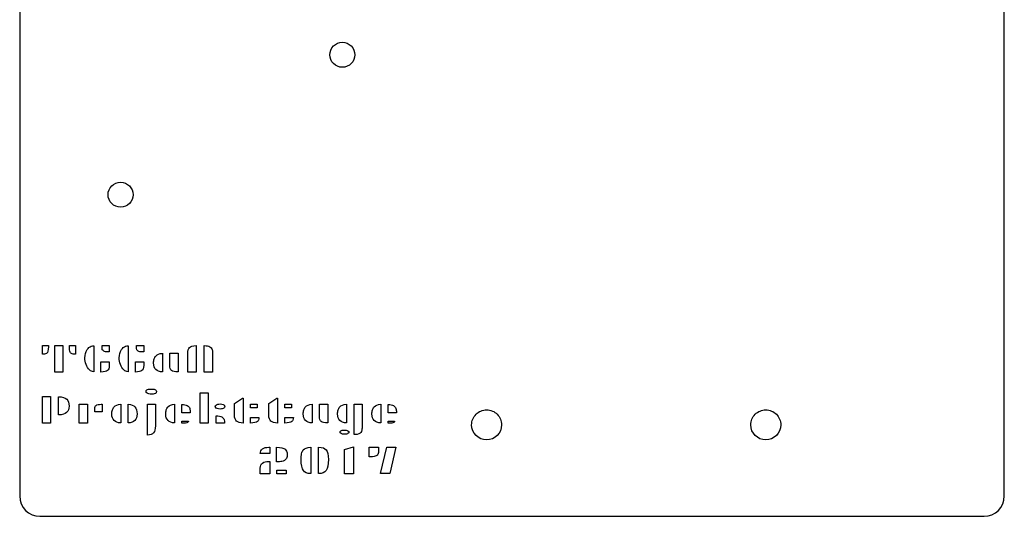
# Model space of a CAD drawing. Extents: x 0.7 to 99.3, y 0 to 99.4.
# Tile 1 of 4: x 0.7 to 99.3, y 0 to 49.7. Entities that reach past the tile are written whole.
import ezdxf

# ---------------------------------------------------------------- set-up
doc = ezdxf.new("R2010")
doc.units = 0
doc.layers.get('0').update_dxf_attribs({"linetype": 'CONTINUOUS'})

msp = doc.modelspace()

# ---------------------------------------------------------------- linework, layer by layer
at = {"color": 7}
for p, q in [((0.72411, 79.247674), (0.72411, 2.031788)), ((99.275889, 2.031788), (99.275889, 79.247674)), ((33.019814, 47.417693), (33.019814, 47.417693)), ((10.819617, 33.417947), (10.819617, 33.417947)), ((2.997873, 17.072186), (3.6009, 17.072186)), ((2.997873, 16.206789), (2.997873, 17.072186)), ((2.997873, 17.072186), (2.997873, 17.072186)), ((3.6009, 17.072186), (3.6009, 16.960285)), ((4.251888, 17.072186), (5.056111, 17.072186)), ((4.251888, 14.424166), (4.251888, 17.072186)), ((4.251888, 17.072186), (4.251888, 17.072186)), ((5.056111, 17.072186), (5.056111, 14.424166)), ((5.700467, 17.071659), (5.700481, 17.072186)), ((5.700467, 16.959757), (5.700467, 17.071659)), ((5.700481, 17.072186), (6.303511, 17.072186)), ((6.303511, 17.072186), (6.303511, 16.206789)), ((7.879434, 17.02481), (7.879999, 17.02481)), ((8.128583, 17.067247), (8.128583, 14.45948)), ((8.128597, 17.066683), (8.128583, 17.067247)), ((8.976353, 17.072186), (9.696243, 17.072186)), ((8.976353, 16.776736), (8.976353, 17.072186)), ((8.976353, 17.072186), (8.976353, 17.072186)), ((9.696243, 17.072186), (9.696243, 16.45539)), ((11.319018, 17.02481), (11.319582, 17.02481)), ((11.568166, 17.067247), (11.568166, 14.45948)), ((11.56818, 17.066683), (11.568166, 17.067247)), ((12.415936, 17.072186), (13.135826, 17.072186)), ((12.415936, 16.776736), (12.415936, 17.072186)), ((12.415936, 17.072186), (12.415936, 17.072186)), ((13.135826, 17.072186), (13.135826, 16.45539)), ((18.381188, 17.072186), (18.382317, 17.072186)), ((18.381217, 17.072186), (18.381188, 17.072186)), ((18.382317, 17.072186), (18.382317, 14.424166)), ((19.196988, 17.072186), (19.198117, 17.072186)), ((19.197011, 17.070318), (19.196988, 17.072186)), ((19.197011, 14.422261), (19.197011, 17.070318)), ((3.048583, 16.206789), (2.997873, 16.206789)), ((5.778205, 16.431155), (5.777641, 16.431155)), ((6.303511, 16.206789), (6.252798, 16.206789)), ((9.696243, 16.45539), (9.448197, 16.45539)), ((13.135826, 16.45539), (12.887781, 16.45539)), ((14.342447, 16.035776), (14.343012, 16.035776)), ((15.009956, 16.304203), (15.009956, 14.43614)), ((15.009982, 16.302547), (15.009956, 16.304203)), ((15.741417, 16.308775), (16.577611, 16.308775)), ((15.741417, 15.108766), (15.741417, 16.308775)), ((15.741417, 16.308775), (15.741417, 16.308775)), ((16.577611, 16.308775), (16.577611, 14.437396)), ((17.544473, 14.424166), (17.544473, 16.293324)), ((19.989107, 16.659332), (19.989107, 16.655804)), ((20.034858, 16.291455), (20.034858, 14.422261)), ((8.860021, 14.434481), (8.860021, 15.449812)), ((8.860021, 15.449812), (8.860046, 15.448717)), ((8.860046, 15.448717), (9.696243, 15.448717)), ((9.696243, 15.448717), (9.696243, 15.101479)), ((12.299604, 14.434481), (12.299604, 15.449812)), ((12.299604, 15.449812), (12.29963, 15.448717)), ((12.29963, 15.448717), (13.135826, 15.448717)), ((13.135826, 15.448717), (13.135826, 15.101479)), ((14.180378, 15.737007), (14.180943, 15.737007)), ((5.056111, 14.424166), (4.251888, 14.424166)), ((9.523161, 14.582224), (9.522032, 14.582224)), ((12.962745, 14.582224), (12.961616, 14.582224)), ((18.382317, 14.424166), (17.544473, 14.424166)), ((20.034858, 14.422261), (19.197011, 14.422261)), ((2.997873, 11.971669), (3.802096, 11.971669)), ((2.997873, 9.328023), (2.997873, 11.971669)), ((2.997873, 11.971669), (2.997873, 11.971669)), ((3.802096, 11.971669), (3.802096, 9.328023)), ((4.605216, 10.143095), (4.605216, 11.967097)), ((4.605216, 11.967097), (4.605216, 11.967097)), ((13.458299, 12.654613), (13.459992, 12.654613)), ((13.897657, 12.7318), (13.897606, 12.731236)), ((13.897606, 12.731236), (13.897606, 12.731236)), ((14.328655, 12.655177), (14.330348, 12.655177)), ((14.330348, 12.299083), (14.329219, 12.299083)), ((18.771448, 12.352), (19.573467, 12.352)), ((18.771448, 9.323614), (18.771448, 12.352)), ((18.771448, 12.352), (18.771448, 12.352)), ((19.573467, 12.352), (19.573467, 9.323614)), ((6.681093, 11.207425), (7.526106, 11.207425)), ((6.681093, 9.32338), (6.681093, 11.207425)), ((6.681093, 11.207425), (6.681093, 11.207425)), ((7.526106, 11.207425), (7.526106, 9.32338)), ((8.87052, 11.207425), (8.984069, 11.207425)), ((8.87052, 11.207425), (8.87052, 11.207425)), ((8.984069, 11.207425), (8.984069, 10.4655)), ((10.163684, 10.936613), (10.164249, 10.936613)), ((10.831194, 11.202853), (10.831194, 9.336447)), ((10.831219, 11.202853), (10.831194, 11.202853)), ((11.594624, 9.335355), (11.594624, 11.202853)), ((11.594624, 11.202853), (11.594624, 11.202853)), ((13.506793, 11.207425), (14.311569, 11.207425)), ((13.506793, 8.118432), (13.506793, 11.207425)), ((13.506793, 11.207425), (13.506793, 11.207425)), ((14.311569, 11.207425), (14.311569, 9.040066)), ((15.55843, 10.936613), (15.558994, 10.936613)), ((16.225936, 11.202853), (16.225936, 9.336447)), ((16.225964, 11.202853), (16.225936, 11.202853)), ((16.9574, 10.346698), (16.9574, 11.197209)), ((16.9574, 11.197209), (16.9574, 11.197209)), ((20.32474, 10.901039), (20.323611, 10.901039)), ((20.778909, 11.236706), (20.778974, 11.236706)), ((22.222055, 11.285812), (23.029036, 11.814415)), ((22.222055, 10.135404), (22.222055, 11.285812)), ((23.029036, 11.814415), (23.105106, 11.814415)), ((23.029036, 11.814415), (23.029036, 11.814415)), ((23.105106, 11.814415), (23.105106, 9.330613)), ((23.829951, 11.207425), (24.502433, 11.207425)), ((23.829951, 10.857436), (23.829951, 11.207425)), ((23.829951, 11.207425), (23.829951, 11.207425)), ((24.502433, 10.857436), (23.829951, 10.857436)), ((24.502433, 11.207425), (24.502433, 10.857436)), ((25.661638, 11.285812), (26.468619, 11.814415)), ((25.661638, 10.135404), (25.661638, 11.285812)), ((26.468619, 11.814415), (26.544689, 11.814415)), ((26.468619, 11.814415), (26.468619, 11.814415)), ((26.544689, 11.814415), (26.544689, 9.330613)), ((27.269537, 11.207425), (27.942016, 11.207425)), ((27.269537, 10.857436), (27.269537, 11.207425)), ((27.269537, 11.207425), (27.269537, 11.207425)), ((27.942016, 10.857436), (27.269537, 10.857436)), ((27.942016, 11.207425), (27.942016, 10.857436)), ((29.318966, 10.936613), (29.31953, 10.936613)), ((29.986475, 11.202853), (29.986475, 9.336447)), ((29.986503, 11.202853), (29.986475, 11.202853)), ((30.717939, 11.207425), (31.554132, 11.207425)), ((30.717939, 10.007453), (30.717939, 11.207425)), ((30.717939, 11.207425), (30.717939, 11.207425)), ((31.554132, 11.207425), (31.554132, 9.336611)), ((32.758549, 10.936613), (32.759114, 10.936613)), ((33.426059, 11.202853), (33.426059, 9.336447)), ((33.426087, 11.202853), (33.426059, 11.202853)), ((34.197758, 11.207425), (34.993715, 11.207425)), ((34.197758, 8.181297), (34.197758, 11.207425)), ((34.197758, 11.207425), (34.197758, 11.207425)), ((34.993715, 11.207425), (34.993715, 9.040066)), ((36.195931, 10.936613), (36.196496, 10.936613)), ((36.863438, 11.202853), (36.863438, 9.336447)), ((36.863466, 11.202853), (36.863438, 11.202853)), ((37.594898, 10.346698), (37.594898, 11.197209)), ((37.594898, 11.197209), (37.594898, 11.197209)), ((4.633879, 10.143095), (4.605216, 10.143095)), ((8.24875, 10.4655), (8.24875, 10.771428)), ((8.984069, 10.4655), (8.24875, 10.4655)), ((10.001615, 10.637316), (10.00218, 10.637316)), ((15.396358, 10.637316), (15.396923, 10.637316)), ((17.798002, 10.346698), (16.9574, 10.346698)), ((17.798002, 10.393016), (17.798002, 10.346698)), ((20.385957, 10.063945), (20.38765, 10.063945)), ((20.385996, 10.063945), (20.385957, 10.063945)), ((20.385996, 9.323643), (20.385996, 10.063945)), ((21.147742, 10.811185), (21.146049, 10.811185)), ((23.832155, 9.879795), (24.673861, 9.879795)), ((23.832155, 9.325299), (23.832155, 9.879795)), ((23.832155, 9.879795), (23.832155, 9.879795)), ((27.271739, 9.879795), (28.113444, 9.879795)), ((27.271739, 9.325299), (27.271739, 9.879795)), ((27.271739, 9.879795), (27.271739, 9.879795)), ((29.156897, 10.637316), (29.157462, 10.637316)), ((32.59648, 10.637316), (32.597045, 10.637316)), ((36.03386, 10.637316), (36.034424, 10.637316)), ((38.435503, 10.346698), (37.594898, 10.346698)), ((38.435503, 10.393016), (38.435503, 10.346698)), ((47.460002, 10.644335), (47.460002, 10.644335)), ((75.400002, 10.644335), (75.400002, 10.644335)), ((3.802096, 9.328023), (2.997873, 9.328023)), ((7.526106, 9.32338), (6.681093, 9.32338)), ((16.9574, 9.508286), (17.618308, 9.508286)), ((16.957403, 9.508286), (16.9574, 9.508286)), ((16.957403, 9.323643), (16.957403, 9.508286)), ((17.205448, 9.323643), (16.957403, 9.323643)), ((19.573467, 9.323614), (18.771448, 9.323614)), ((21.218888, 9.323643), (20.385996, 9.323643)), ((37.594898, 9.508286), (38.255804, 9.508286)), ((37.594904, 9.508286), (37.594898, 9.508286)), ((37.594904, 9.323643), (37.594904, 9.508286)), ((37.842949, 9.323643), (37.594904, 9.323643)), ((32.873727, 8.550283), (32.874291, 8.550283)), ((33.211637, 8.627434), (33.211637, 8.627999)), ((33.211637, 8.627434), (33.211637, 8.627434)), ((34.300287, 8.181297), (34.197758, 8.181297)), ((25.674319, 6.910784), (25.754244, 6.910784)), ((25.674333, 6.910253), (25.674319, 6.910784)), ((25.674333, 6.910253), (25.674333, 6.910253)), ((25.754244, 6.910784), (25.754244, 6.278005)), ((26.441074, 6.9002), (26.44106, 6.9002)), ((26.441074, 5.450529), (26.441074, 6.9002)), ((29.872373, 6.903728), (29.872373, 4.265091)), ((29.872669, 6.903728), (29.872373, 6.903728)), ((30.637742, 6.907256), (30.63746, 6.907256)), ((30.637742, 4.268055), (30.637742, 6.907256)), ((33.230377, 6.689945), (34.151457, 6.945709)), ((34.151457, 6.945709), (34.151457, 4.262374)), ((34.151457, 6.945709), (34.151457, 6.945709)), ((35.698165, 6.907256), (36.633026, 6.907256)), ((35.698374, 6.906514), (35.698165, 6.907256)), ((35.698374, 5.948476), (35.698374, 6.906514)), ((36.633026, 6.907256), (36.633026, 6.57709)), ((36.854618, 4.267171), (37.479142, 6.910784)), ((37.479142, 6.910784), (38.383139, 6.910784)), ((37.479142, 6.910784), (37.479142, 6.910784)), ((38.383139, 6.910784), (37.760261, 4.267171)), ((25.754244, 6.278005), (24.80891, 6.278005)), ((25.031049, 6.744871), (25.031614, 6.744871)), ((27.279457, 6.72106), (27.280022, 6.72106)), ((29.107836, 6.633077), (29.108682, 6.633077)), ((31.400891, 6.636605), (31.401738, 6.636605)), ((33.230377, 4.262374), (33.230377, 6.689945)), ((35.874762, 5.948476), (35.698374, 5.948476)), ((36.415543, 6.048276), (36.413849, 6.048276)), ((36.523902, 6.13393), (36.521926, 6.130403)), ((25.031049, 5.330339), (25.031614, 5.330339)), ((25.674319, 5.495721), (25.754244, 5.495721)), ((25.674333, 5.495157), (25.674319, 5.495721)), ((25.674333, 5.495157), (25.674333, 5.495157)), ((25.754244, 5.495721), (25.754244, 4.258775)), ((26.469183, 5.450529), (26.441074, 5.450529)), ((24.79954, 4.258775), (24.79954, 4.811121)), ((25.754244, 4.258775), (24.79954, 4.258775)), ((26.470273, 4.599982), (27.389149, 4.599982)), ((26.470273, 4.258775), (26.470273, 4.599982)), ((26.470273, 4.599982), (26.470273, 4.599982)), ((27.389149, 4.258775), (26.470273, 4.258775)), ((27.389149, 4.599982), (27.389149, 4.258775)), ((31.394572, 4.588871), (31.394008, 4.588871)), ((34.151457, 4.262374), (33.230377, 4.262374)), ((37.760261, 4.267171), (36.854618, 4.267171)), ((2.755887, 0), (97.244112, 0))]:
    msp.add_line(p, q, dxfattribs=at)
for points in [[(32.13577, 47.051577), (32.37023, 47.286036), (32.688238, 47.417736), (33.019814, 47.417693)], [(33.019814, 47.417693), (33.351389, 47.417735), (33.669396, 47.286035), (33.903855, 47.051576)], [(31.769654, 46.167534), (31.769612, 46.499109), (31.901311, 46.817117), (32.13577, 47.051577)], [(33.903855, 47.051576), (34.138314, 46.817116), (34.270013, 46.499109), (34.269971, 46.167534)], [(33.019814, 44.917938), (32.329553, 44.91785), (31.769877, 45.477273), (31.769654, 46.167534)], [(34.269971, 46.167534), (34.269747, 45.477274), (33.710073, 44.917851), (33.019814, 44.917938)], [(9.570016, 32.167787), (9.569928, 32.85805), (10.129354, 33.417727), (10.819617, 33.417947)], [(10.819617, 33.417947), (11.151192, 33.417989), (11.469199, 33.286289), (11.703658, 33.05183)], [(11.703658, 33.05183), (11.938117, 32.81737), (12.069816, 32.499363), (12.069774, 32.167787)], [(10.819617, 30.917628), (10.129354, 30.917848), (9.569928, 31.477525), (9.570016, 32.167787)], [(12.069774, 32.167787), (12.069816, 31.836212), (11.938117, 31.518205), (11.703658, 31.283745)], [(11.703658, 31.283745), (11.469199, 31.049285), (11.151192, 30.917586), (10.819617, 30.917628)], [(3.6009, 16.960285), (3.6009, 16.600771), (3.524706, 16.39189), (3.450972, 16.318125)], [(5.777641, 16.431155), (5.731991, 16.538363), (5.700467, 16.71701), (5.700467, 16.959757)], [(7.480905, 16.688011), (7.586397, 16.853783), (7.713919, 16.959405), (7.879434, 17.02481)], [(7.879999, 17.02481), (7.950771, 17.051959), (8.035447, 17.063756), (8.128597, 17.066683)], [(9.063444, 16.573359), (8.999044, 16.633895), (8.976353, 16.686389), (8.976353, 16.776736)], [(10.920489, 16.688011), (11.025981, 16.853783), (11.153503, 16.959405), (11.319018, 17.02481)], [(11.319582, 17.02481), (11.390355, 17.051959), (11.47503, 17.063756), (11.56818, 17.066683)], [(12.503027, 16.573359), (12.438627, 16.633895), (12.415936, 16.686389), (12.415936, 16.776736)], [(17.544473, 16.293324), (17.544473, 16.592832), (17.612452, 16.776031), (17.713143, 16.878723)], [(17.713143, 16.878723), (17.82597, 16.993587), (18.036499, 17.072186), (18.381217, 17.072186)], [(19.198117, 17.072186), (19.450221, 17.072186), (19.634825, 17.027985), (19.757047, 16.958629)], [(19.757047, 16.958629), (19.879266, 16.889306), (19.948614, 16.80136), (19.989107, 16.659332)], [(3.450972, 16.318125), (3.389439, 16.256601), (3.267785, 16.206789), (3.048583, 16.206789)], [(5.849311, 16.318159), (5.826903, 16.341442), (5.801655, 16.377815), (5.778205, 16.431155)], [(5.972233, 16.241008), (5.912139, 16.268863), (5.872366, 16.296535), (5.849311, 16.318159)], [(6.252798, 16.206789), (6.103201, 16.206789), (6.002566, 16.227955), (5.972233, 16.241008)], [(7.247742, 15.843004), (7.247742, 16.166747), (7.325471, 16.443009), (7.480905, 16.688011)], [(7.365702, 15.192022), (7.286076, 15.41445), (7.247742, 15.630067), (7.247742, 15.843004)], [(9.448197, 16.45539), (9.256504, 16.45539), (9.14114, 16.500404), (9.063444, 16.573359)], [(10.687325, 15.843004), (10.687325, 16.166747), (10.765055, 16.443009), (10.920489, 16.688011)], [(10.805286, 15.192022), (10.725659, 15.41445), (10.687325, 15.630067), (10.687325, 15.843004)], [(12.887781, 16.45539), (12.696087, 16.45539), (12.580723, 16.500404), (12.503027, 16.573359)], [(14.180943, 15.737007), (14.21672, 15.8542), (14.269961, 15.95125), (14.342447, 16.035776)], [(14.343012, 16.035776), (14.494568, 16.209941), (14.702588, 16.29669), (15.009982, 16.302547)], [(19.989107, 16.655804), (20.018351, 16.555861), (20.034858, 16.434824), (20.034858, 16.291455)], [(7.705249, 14.637492), (7.56588, 14.77063), (7.451489, 14.952381), (7.365702, 15.192022)], [(9.696243, 15.101479), (9.696243, 14.81661), (9.627008, 14.664529), (9.523161, 14.582224)], [(11.144833, 14.637492), (11.005463, 14.77063), (10.891073, 14.952381), (10.805286, 15.192022)], [(13.135826, 15.101479), (13.135826, 14.81661), (13.066591, 14.664529), (12.962745, 14.582224)], [(14.124707, 15.33904), (14.124707, 15.485618), (14.14356, 15.617627), (14.180378, 15.737007)], [(14.361178, 14.674265), (14.20492, 14.830546), (14.124707, 15.037203), (14.124707, 15.33904)], [(15.923318, 14.584575), (15.810172, 14.675132), (15.741417, 14.828415), (15.741417, 15.108766)], [(8.128583, 14.45948), (7.976725, 14.477458), (7.836333, 14.512679), (7.705249, 14.637492)], [(9.522032, 14.582224), (9.419707, 14.499957), (9.186848, 14.44196), (8.860021, 14.434481)], [(11.568166, 14.45948), (11.416308, 14.477458), (11.275917, 14.512679), (11.144833, 14.637492)], [(12.961616, 14.582224), (12.85929, 14.499957), (12.626432, 14.44196), (12.299604, 14.434481)], [(15.009956, 14.43614), (14.72192, 14.451324), (14.508233, 14.527191), (14.361178, 14.674265)], [(16.577611, 14.437396), (16.262495, 14.44798), (16.026253, 14.502412), (15.923318, 14.584575)], [(4.605216, 11.967097), (4.994107, 11.960747), (5.260451, 11.868497), (5.425975, 11.707452)], [(13.381128, 12.487043), (13.381128, 12.595592), (13.397864, 12.619405), (13.458299, 12.654613)], [(13.47208, 12.308995), (13.399309, 12.354503), (13.381128, 12.385867), (13.381128, 12.487043)], [(13.459992, 12.654613), (13.526325, 12.694087), (13.675167, 12.7318), (13.897657, 12.7318)], [(13.922422, 12.223552), (13.696198, 12.223552), (13.544851, 12.263487), (13.47208, 12.308995)], [(13.897606, 12.731236), (14.120093, 12.731236), (14.266953, 12.692854), (14.328655, 12.655177)], [(14.329219, 12.299083), (14.281942, 12.265922), (14.143729, 12.223552), (13.922422, 12.223552)], [(14.330348, 12.655177), (14.38655, 12.621663), (14.405315, 12.595417), (14.405315, 12.483761)], [(14.405315, 12.483761), (14.405315, 12.370556), (14.383612, 12.336088), (14.330348, 12.299083)], [(5.667407, 11.0201), (5.667407, 10.745921), (5.586926, 10.55567), (5.418259, 10.398895)], [(5.425975, 11.707452), (5.583678, 11.554454), (5.667407, 11.340953), (5.667407, 11.0201)], [(8.24875, 10.771428), (8.24875, 10.940338), (8.290161, 11.023628), (8.37608, 11.090021)], [(8.37608, 11.090021), (8.461992, 11.156484), (8.622319, 11.207425), (8.87052, 11.207425)], [(10.00218, 10.637316), (10.03796, 10.754543), (10.091227, 10.852192), (10.163684, 10.936613)], [(10.164249, 10.936613), (10.315489, 11.110462), (10.523927, 11.196893), (10.831219, 11.202853)], [(11.594624, 11.202853), (11.902041, 11.196842), (12.110343, 11.110109), (12.261595, 10.936083)], [(12.261595, 10.936083), (12.403606, 10.771406), (12.479326, 10.552754), (12.479326, 10.247074)], [(15.396923, 10.637316), (15.4327, 10.754543), (15.485975, 10.852192), (15.55843, 10.936613)], [(15.558994, 10.936613), (15.71044, 11.110708), (15.91839, 11.196997), (16.225964, 11.202853)], [(16.9574, 11.197209), (17.182929, 11.189786), (17.369585, 11.155688), (17.489321, 11.089188)], [(17.489321, 11.089188), (17.620594, 11.016304), (17.698507, 10.921585), (17.746739, 10.773348)], [(20.301005, 10.988669), (20.301005, 11.077005), (20.316019, 11.105896), (20.406288, 11.157895)], [(20.323611, 10.901039), (20.309189, 10.9215), (20.301005, 10.942842), (20.301005, 10.988669)], [(20.794925, 10.730718), (20.52928, 10.730718), (20.398411, 10.796086), (20.32474, 10.901039)], [(20.406288, 11.157895), (20.489501, 11.205486), (20.610874, 11.236706), (20.778909, 11.236706)], [(20.778974, 11.236706), (21.042852, 11.236706), (21.163634, 11.172923), (21.223804, 11.081836)], [(21.24641, 10.988669), (21.24641, 10.894441), (21.228432, 10.861844), (21.147742, 10.811185)], [(21.223804, 11.081836), (21.237464, 11.061036), (21.24641, 11.036576), (21.24641, 10.988669)], [(29.157462, 10.637316), (29.193244, 10.754543), (29.246514, 10.852192), (29.318966, 10.936613)], [(29.31953, 10.936613), (29.470979, 11.110708), (29.678926, 11.196997), (29.986503, 11.202853)], [(32.597045, 10.637316), (32.632828, 10.754543), (32.686097, 10.852192), (32.758549, 10.936613)], [(32.759114, 10.936613), (32.910563, 11.110708), (33.11851, 11.196997), (33.426087, 11.202853)], [(36.034424, 10.637316), (36.070201, 10.754543), (36.123474, 10.852192), (36.195931, 10.936613)], [(36.196496, 10.936613), (36.347959, 11.110708), (36.555892, 11.196997), (36.863466, 11.202853)], [(37.594898, 11.197209), (37.820431, 11.189786), (38.007081, 11.155688), (38.126822, 11.089188)], [(38.126822, 11.089188), (38.25809, 11.016304), (38.336008, 10.921585), (38.38424, 10.773348)], [(5.418259, 10.398895), (5.238811, 10.2327), (4.990012, 10.143095), (4.633879, 10.143095)], [(9.946495, 10.239346), (9.946495, 10.38635), (9.964924, 10.51843), (10.001615, 10.637316)], [(10.182966, 9.574572), (10.026725, 9.730819), (9.946495, 9.93751), (9.946495, 10.239346)], [(12.479326, 10.247074), (12.479326, 9.938639), (12.397868, 9.729055), (12.242305, 9.57348)], [(15.340684, 10.239346), (15.340684, 10.38589), (15.359537, 10.517936), (15.396358, 10.637316)], [(15.577155, 9.574572), (15.420914, 9.730819), (15.340684, 9.93751), (15.340684, 10.239346)], [(17.746739, 10.773348), (17.779372, 10.670441), (17.798002, 10.54376), (17.798002, 10.393016)], [(20.38765, 10.063945), (20.639754, 10.063945), (20.824595, 10.019778), (20.947136, 9.950351)], [(21.146049, 10.811185), (21.071218, 10.763207), (20.95832, 10.730718), (20.794925, 10.730718)], [(20.947136, 9.950351), (21.069437, 9.881065), (21.138584, 9.7928), (21.179746, 9.651054)], [(22.433722, 9.524111), (22.298007, 9.648006), (22.222055, 9.834521), (22.222055, 10.135404)], [(24.673861, 9.879795), (24.673296, 9.669751), (24.620018, 9.557215), (24.518971, 9.478546)], [(25.873305, 9.524111), (25.73759, 9.648006), (25.661638, 9.834521), (25.661638, 10.135404)], [(28.113444, 9.879795), (28.112879, 9.669751), (28.059604, 9.557215), (27.958555, 9.478546)], [(29.10122, 10.239346), (29.101229, 10.38589), (29.120044, 10.51797), (29.156897, 10.637316)], [(29.337691, 9.574572), (29.18145, 9.730819), (29.101229, 9.93751), (29.10122, 10.239346)], [(30.899837, 9.483225), (30.786691, 9.573748), (30.717939, 9.727099), (30.717939, 10.007453)], [(32.540804, 10.239346), (32.540812, 10.38589), (32.559628, 10.51797), (32.59648, 10.637316)], [(32.777275, 9.574572), (32.621034, 9.730819), (32.540812, 9.93751), (32.540804, 10.239346)], [(35.978183, 10.239346), (35.978183, 10.38589), (35.997035, 10.517936), (36.03386, 10.637316)], [(36.214657, 9.574572), (36.058416, 9.730819), (35.978183, 9.93751), (35.978183, 10.239346)], [(38.38424, 10.773348), (38.416871, 10.670441), (38.435503, 10.54376), (38.435503, 10.393016)], [(45.960143, 9.143938), (45.960037, 9.541807), (46.118007, 9.923418), (46.399292, 10.204805)], [(46.399292, 10.204805), (46.680578, 10.486191), (47.062132, 10.644298), (47.460002, 10.644335)], [(47.460002, 10.644335), (47.85787, 10.644297), (48.239424, 10.48619), (48.520709, 10.204804)], [(48.520709, 10.204804), (48.801994, 9.923417), (48.959963, 9.541806), (48.959857, 9.143938)], [(73.900143, 9.143938), (73.900037, 9.541807), (74.058007, 9.923418), (74.339292, 10.204805)], [(74.339292, 10.204805), (74.620578, 10.486191), (75.002132, 10.644298), (75.400002, 10.644335)], [(75.400002, 10.644335), (75.79787, 10.644297), (76.179424, 10.48619), (76.460709, 10.204804)], [(76.460709, 10.204804), (76.741994, 9.923417), (76.899963, 9.541806), (76.899857, 9.143938)], [(10.831194, 9.336447), (10.543333, 9.351631), (10.330122, 9.42743), (10.182966, 9.574572)], [(12.242305, 9.57348), (12.095151, 9.426335), (11.882488, 9.350488), (11.594624, 9.335355)], [(14.311569, 9.040066), (14.311569, 8.706725), (14.240675, 8.484968), (14.132423, 8.352713)], [(16.225936, 9.336447), (15.937903, 9.351631), (15.724221, 9.427534), (15.577155, 9.574572)], [(17.589098, 9.439952), (17.511617, 9.368691), (17.396727, 9.323643), (17.205448, 9.323643)], [(17.618308, 9.508286), (17.605495, 9.487825), (17.610321, 9.460413), (17.589098, 9.439952)], [(21.179746, 9.651054), (21.204864, 9.561344), (21.215944, 9.447961), (21.218888, 9.323643)], [(23.105106, 9.330613), (22.786539, 9.335891), (22.564509, 9.404731), (22.433722, 9.524111)], [(24.518971, 9.478546), (24.408512, 9.392539), (24.178555, 9.326781), (23.832155, 9.325299)], [(26.544689, 9.330613), (26.226122, 9.335891), (26.004092, 9.404731), (25.873305, 9.524111)], [(27.958555, 9.478546), (27.848096, 9.392539), (27.618138, 9.326781), (27.271739, 9.325299)], [(29.986475, 9.336447), (29.698442, 9.351631), (29.484755, 9.427534), (29.337691, 9.574572)], [(31.554132, 9.336611), (31.238876, 9.347194), (31.002577, 9.401203), (30.899837, 9.483225)], [(33.426059, 9.336447), (33.138025, 9.351631), (32.924338, 9.427534), (32.777275, 9.574572)], [(34.993715, 9.040066), (34.993715, 8.888512), (34.984346, 8.753644), (34.966707, 8.635463)], [(36.863438, 9.336447), (36.575405, 9.351631), (36.361723, 9.427534), (36.214657, 9.574572)], [(38.226594, 9.439952), (38.149118, 9.368691), (38.034228, 9.323643), (37.842949, 9.323643)], [(38.255804, 9.508286), (38.242991, 9.487825), (38.247817, 9.460413), (38.226594, 9.439952)], [(47.460002, 7.644101), (46.631694, 7.644179), (45.960233, 8.31563), (45.960143, 9.143938)], [(48.959857, 9.143938), (48.959767, 8.315631), (48.288308, 7.644181), (47.460002, 7.644101)], [(75.400002, 7.644101), (74.571694, 7.644179), (73.900233, 8.31563), (73.900143, 9.143938)], [(76.899857, 9.143938), (76.899767, 8.315631), (76.228308, 7.644181), (75.400002, 7.644101)], [(14.132423, 8.352713), (14.01133, 8.205041), (13.817838, 8.124043), (13.506793, 8.118432)], [(32.791609, 8.415768), (32.791609, 8.449634), (32.79779, 8.469568), (32.809784, 8.489676)], [(32.890277, 8.283513), (32.799582, 8.337135), (32.791609, 8.360523), (32.791609, 8.415768)], [(32.809784, 8.489676), (32.823641, 8.511548), (32.841853, 8.530491), (32.873727, 8.550283)], [(32.874291, 8.550283), (32.949436, 8.597132), (33.057457, 8.627434), (33.211637, 8.627434)], [(33.252424, 8.201386), (33.09364, 8.201386), (32.976608, 8.23243), (32.890277, 8.283513)], [(33.211637, 8.627999), (33.365818, 8.627999), (33.482122, 8.59766), (33.571578, 8.546436)], [(33.582604, 8.279101), (33.509387, 8.2319), (33.404367, 8.201386), (33.252424, 8.201386)], [(33.571578, 8.546436), (33.660896, 8.495636), (33.668039, 8.475565), (33.668039, 8.418025)], [(33.668039, 8.418025), (33.668039, 8.350893), (33.657371, 8.327361), (33.582604, 8.279101)], [(34.875752, 8.384675), (34.792339, 8.261448), (34.627411, 8.181297), (34.300287, 8.181297)], [(34.966707, 8.635463), (34.950874, 8.529596), (34.919381, 8.449056), (34.875752, 8.384675)], [(25.031614, 6.744871), (25.174193, 6.848376), (25.382188, 6.910253), (25.674333, 6.910253)], [(26.44106, 6.9002), (26.854896, 6.894217), (27.145899, 6.822482), (27.279457, 6.72106)], [(29.108682, 6.633077), (29.238603, 6.800294), (29.47716, 6.898648), (29.872669, 6.903728)], [(30.63746, 6.907256), (31.032961, 6.902317), (31.270973, 6.803821), (31.400891, 6.636605)], [(24.80891, 6.278005), (24.820227, 6.494328), (24.885852, 6.637838), (25.031049, 6.744871)], [(27.280022, 6.72106), (27.422476, 6.613426), (27.503263, 6.437638), (27.503263, 6.123559)], [(27.503263, 6.123559), (27.503263, 5.930061), (27.457359, 5.801402), (27.375935, 5.705164)], [(28.892864, 5.659128), (28.892864, 5.90198), (28.911801, 6.104861), (28.946331, 6.264881)], [(28.946331, 6.264881), (28.981538, 6.42268), (29.037167, 6.543048), (29.107836, 6.633077)], [(31.401738, 6.636605), (31.527747, 6.47556), (31.617268, 6.15552), (31.617268, 5.675319)], [(36.413849, 6.048276), (36.30247, 5.988798), (36.122949, 5.948476), (35.874762, 5.948476)], [(36.521926, 6.130403), (36.500449, 6.103591), (36.467305, 6.075228), (36.415543, 6.048276)], [(36.599972, 6.274477), (36.576209, 6.210308), (36.549601, 6.164941), (36.523902, 6.13393)], [(36.633026, 6.57709), (36.633026, 6.424266), (36.615189, 6.316776), (36.599972, 6.274477)], [(24.79954, 4.811121), (24.79954, 5.064345), (24.872517, 5.213463), (25.031049, 5.330339)], [(25.031614, 5.330339), (25.174193, 5.433844), (25.38219, 5.495157), (25.674333, 5.495157)], [(26.964176, 5.493498), (26.82745, 5.465642), (26.66204, 5.450529), (26.469183, 5.450529)], [(27.375935, 5.705164), (27.294511, 5.608926), (27.166442, 5.534984), (26.964176, 5.493498)], [(29.115554, 4.585871), (28.982173, 4.779546), (28.892864, 5.138428), (28.892864, 5.659128)], [(31.617268, 5.675319), (31.617268, 5.145343), (31.527352, 4.781663), (31.394572, 4.588871)], [(29.872373, 4.265091), (29.48936, 4.270736), (29.258522, 4.377097), (29.115554, 4.585871)], [(31.394008, 4.588871), (31.251042, 4.380097), (31.020749, 4.273663), (30.637742, 4.268055)], [(0.72411, 2.031788), (0.72411, 0.906074), (1.630159, 0), (2.755887, 0)], [(97.244112, 0), (98.36984, 0), (99.275889, 0.906074), (99.275889, 2.031788)]]:
    msp.add_open_spline(points, degree=3, dxfattribs=at)

doc.saveas('drawing.dxf')
